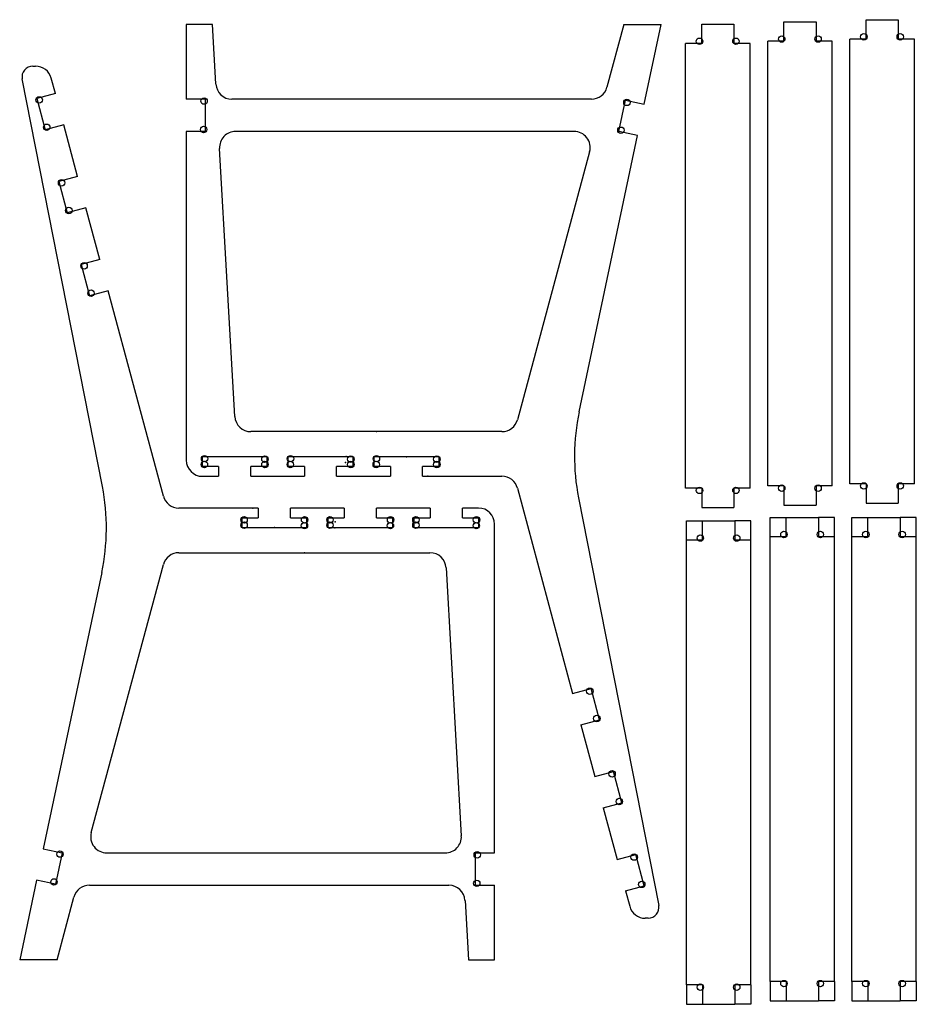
# Model space of a CAD drawing. Header units: millimetres. Extents: x -217 to 618, y -462 to 455.
import ezdxf

# ---------------------------------------------------------------- set-up
doc = ezdxf.new("R2010")
doc.units = ezdxf.units.MM
doc.header["$PDSIZE"] = -1

msp = doc.modelspace()

# ---------------------------------------------------------------- linework, layer by layer
at = {"color": 7, "linetype": 'Continuous'}
for p, q in [((-37.63, 450.12), (-62.03, 450.12)), ((-62.03, 450.12), (-62.03, 380.61)), ((-34.48, 394.76), (-37.63, 450.12)), ((345.34, 450.12), (329.62, 391.71)), ((345.34, 450.12), (380.1, 450.12)), ((364.4, 376.02), (380.1, 450.12)), ((417.83, 450.49), (447.83, 450.49)), ((417.83, 432.49), (417.83, 450.49)), ((447.83, 450.49), (447.83, 432.49)), ((494.32, 452.56), (524.32, 452.56)), ((494.32, 434.56), (494.32, 452.56)), ((524.32, 452.56), (524.32, 434.56)), ((570.8, 454.63), (600.8, 454.63)), ((570.8, 436.63), (570.8, 454.63)), ((600.8, 454.63), (600.8, 436.63)), ((402.83, 18.49), (402.83, 432.49)), ((417.83, 432.49), (402.83, 432.49)), ((462.83, 432.49), (447.83, 432.49)), ((462.83, 18.49), (462.83, 432.49)), ((479.32, 20.56), (479.32, 434.56)), ((494.32, 434.56), (479.32, 434.56)), ((539.32, 434.56), (524.32, 434.56)), ((539.32, 20.56), (539.32, 434.56)), ((555.8, 22.63), (555.8, 436.63)), ((570.8, 436.63), (555.8, 436.63)), ((615.8, 436.63), (600.8, 436.63)), ((615.8, 22.63), (615.8, 436.63)), ((-204.97, 411.39), (-202.3, 411.39)), ((-140.16, 19.95), (-214.78, 399.46)), ((-183.92, 385.79), (-187.81, 400.28)), ((-183.92, 385.79), (-201.31, 381.13)), ((-201.31, 381.13), (-193.53, 352.15)), ((-44.03, 380.61), (-62.03, 380.61)), ((-44.03, 350.61), (-44.03, 380.61)), ((315.14, 380.61), (-19.5, 380.61)), ((340.57, 350.4), (346.79, 379.75)), ((346.79, 379.75), (364.4, 376.02)), ((-176.15, 356.82), (-193.53, 352.15)), ((-163.19, 308.52), (-176.15, 356.82)), ((-44.03, 350.61), (-62.03, 350.61)), ((-62.03, 350.61), (-62.03, 44.51)), ((299, 350.61), (-16.08, 350.61)), ((358.18, 346.67), (340.57, 350.4)), ((303.72, 89.6), (358.18, 346.67)), ((-16.85, 85.26), (-31.06, 334.76)), ((313.48, 331.71), (246.36, 82.21)), ((-163.19, 308.52), (-180.57, 303.86)), ((-180.57, 303.86), (-172.8, 274.88)), ((-155.41, 279.55), (-172.8, 274.88)), ((-142.46, 231.26), (-155.41, 279.55)), ((-142.46, 231.26), (-159.84, 226.59)), ((-159.84, 226.59), (-152.07, 197.62)), ((-134.68, 202.28), (-152.07, 197.62)), ((-83.38, 11.11), (-134.68, 202.28)), ((231.87, 71.11), (-1.87, 71.11)), ((12.97, 47.51), (-47.03, 47.51)), ((-47.03, 38.51), (-47.03, 47.51)), ((12.97, 47.51), (12.97, 38.51)), ((92.97, 47.51), (32.97, 47.51)), ((32.97, 38.51), (32.97, 47.51)), ((92.97, 47.51), (92.97, 38.51)), ((172.97, 47.51), (112.97, 47.51)), ((112.97, 38.51), (112.97, 47.51)), ((172.97, 47.51), (172.97, 38.51)), ((-32.03, 38.51), (-47.03, 38.51)), ((-32.03, 38.51), (-32.03, 29.51)), ((-2.03, 29.51), (-2.03, 38.51)), ((12.97, 38.51), (-2.03, 38.51)), ((47.97, 38.51), (32.97, 38.51)), ((47.97, 38.51), (47.97, 29.51)), ((77.97, 29.51), (77.97, 38.51)), ((92.97, 38.51), (77.97, 38.51)), ((127.97, 38.51), (112.97, 38.51)), ((127.97, 38.51), (127.97, 29.51)), ((157.97, 29.51), (157.97, 38.51)), ((172.97, 38.51), (157.97, 38.51)), ((-47.03, 29.51), (-32.03, 29.51)), ((-2.03, 29.51), (47.97, 29.51)), ((77.97, 29.51), (127.97, 29.51)), ((157.97, 29.51), (231.87, 29.51)), ((246.35, 18.4), (297.65, -172.77)), ((417.83, 18.49), (402.83, 18.49)), ((417.83, 18.49), (417.83, 0.49)), ((447.83, 18.49), (447.83, 0.49)), ((462.83, 18.49), (447.83, 18.49)), ((494.32, 20.56), (479.32, 20.56)), ((494.32, 20.56), (494.32, 2.56)), ((524.32, 20.56), (524.32, 2.56)), ((539.32, 20.56), (524.32, 20.56)), ((570.8, 22.63), (555.8, 22.63)), ((570.8, 22.63), (570.8, 4.63)), ((600.8, 22.63), (600.8, 4.63)), ((615.8, 22.63), (600.8, 22.63)), ((303.14, 9.56), (377.75, -369.95)), ((5, 0), (-68.9, 0)), ((5, 0), (5, -9)), ((35, -9), (35, 0)), ((85, 0), (35, 0)), ((85, 0), (85, -9)), ((165, 0), (115, 0)), ((115, -9), (115, 0)), ((165, 0), (165, -9)), ((210, 0), (195, 0)), ((195, -9), (195, 0)), ((417.83, 0.49), (447.83, 0.49)), ((494.32, 2.56), (524.32, 2.56)), ((570.8, 4.63), (600.8, 4.63)), ((-10, -18), (-10, -9)), ((-10, -9), (5, -9)), ((35, -9), (50, -9)), ((50, -9), (50, -18)), ((70, -9), (85, -9)), ((70, -18), (70, -9)), ((115, -9), (130, -9)), ((130, -9), (130, -18)), ((150, -9), (165, -9)), ((150, -18), (150, -9)), ((195, -9), (210, -9)), ((210, -9), (210, -18)), ((481.41, -26.67), (481.41, -8.67)), ((481.41, -8.67), (496.41, -8.67)), ((496.41, -8.67), (526.41, -8.67)), ((496.41, -26.67), (496.41, -8.67)), ((526.41, -8.67), (526.41, -26.67)), ((541.41, -8.67), (526.41, -8.67)), ((541.41, -26.67), (541.41, -8.67)), ((557.6, -26.67), (557.6, -8.67)), ((557.6, -8.67), (572.6, -8.67)), ((572.6, -8.67), (602.6, -8.67)), ((572.6, -26.67), (572.6, -8.67)), ((602.6, -8.67), (602.6, -26.67)), ((617.6, -8.67), (602.6, -8.67)), ((617.6, -26.67), (617.6, -8.67)), ((-10, -18), (50, -18)), ((70, -18), (130, -18)), ((150, -18), (210, -18)), ((225, -321.1), (225, -15)), ((403.54, -30.02), (403.54, -12.02)), ((403.54, -12.02), (418.54, -12.02)), ((418.54, -12.02), (448.54, -12.02)), ((418.54, -30.02), (418.54, -12.02)), ((448.54, -12.02), (448.54, -30.02)), ((463.54, -12.02), (448.54, -12.02)), ((463.54, -30.02), (463.54, -12.02)), ((481.41, -440.67), (481.41, -26.67)), ((496.41, -26.67), (481.41, -26.67)), ((541.41, -26.67), (526.41, -26.67)), ((541.41, -440.67), (541.41, -26.67)), ((557.6, -440.67), (557.6, -26.67)), ((572.6, -26.67), (557.6, -26.67)), ((617.6, -26.67), (602.6, -26.67)), ((617.6, -440.67), (617.6, -26.67)), ((403.54, -444.02), (403.54, -30.02)), ((418.54, -30.02), (403.54, -30.02)), ((463.54, -30.02), (448.54, -30.02)), ((463.54, -444.02), (463.54, -30.02)), ((-68.9, -41.6), (164.84, -41.6)), ((-150.51, -302.2), (-83.39, -52.7)), ((-140.75, -60.08), (-195.21, -317.16)), ((179.82, -55.74), (194.03, -305.24)), ((297.65, -172.77), (315.04, -168.11)), ((322.81, -197.08), (315.04, -168.11)), ((305.43, -201.74), (322.81, -197.08)), ((305.43, -201.74), (318.38, -250.04)), ((318.38, -250.04), (335.77, -245.37)), ((343.54, -274.35), (335.77, -245.37)), ((326.16, -279.01), (343.54, -274.35)), ((326.16, -279.01), (339.12, -327.3)), ((-195.21, -317.16), (-177.6, -320.89)), ((-177.6, -320.89), (-183.82, -350.24)), ((-136.03, -321.1), (179.05, -321.1)), ((207, -321.1), (225, -321.1)), ((207, -321.1), (207, -351.1)), ((339.12, -327.3), (356.5, -322.64)), ((364.28, -351.61), (356.5, -322.64)), ((-201.43, -346.51), (-217.12, -420.61)), ((-183.82, -350.24), (-201.43, -346.51)), ((-152.17, -351.1), (182.47, -351.1)), ((207, -351.1), (225, -351.1)), ((225, -420.61), (225, -351.1)), ((346.89, -356.28), (364.28, -351.61)), ((346.89, -356.28), (350.78, -370.77)), ((-182.37, -420.61), (-166.65, -362.2)), ((197.45, -365.24), (200.6, -420.61)), ((367.94, -381.88), (365.27, -381.88)), ((-182.37, -420.61), (-217.12, -420.61)), ((200.6, -420.61), (225, -420.61)), ((418.54, -444.02), (403.54, -444.02)), ((403.54, -444.02), (403.54, -462.02)), ((418.54, -444.02), (418.54, -462.02)), ((448.54, -444.02), (448.54, -462.02)), ((463.54, -444.02), (448.54, -444.02)), ((463.54, -444.02), (463.54, -462.02)), ((496.41, -440.67), (481.41, -440.67)), ((481.41, -440.67), (481.41, -458.67)), ((496.41, -440.67), (496.41, -458.67)), ((526.41, -440.67), (526.41, -458.67)), ((541.41, -440.67), (526.41, -440.67)), ((541.41, -440.67), (541.41, -458.67)), ((572.6, -440.67), (557.6, -440.67)), ((557.6, -440.67), (557.6, -458.67)), ((572.6, -440.67), (572.6, -458.67)), ((602.6, -440.67), (602.6, -458.67)), ((617.6, -440.67), (602.6, -440.67)), ((617.6, -440.67), (617.6, -458.67)), ((403.54, -462.02), (418.54, -462.02)), ((418.54, -462.02), (448.54, -462.02)), ((463.54, -462.02), (448.54, -462.02)), ((481.41, -458.67), (496.41, -458.67)), ((496.41, -458.67), (526.41, -458.67)), ((541.41, -458.67), (526.41, -458.67)), ((557.6, -458.67), (572.6, -458.67)), ((572.6, -458.67), (602.6, -458.67)), ((617.6, -458.67), (602.6, -458.67))]:
    msp.add_line(p, q, dxfattribs=at)
for centre in [(568.77, 438.68), (602.66, 438.68), (415.81, 434.54), (449.69, 434.54), (492.29, 436.61), (526.18, 436.61), (-199.02, 379.91), (-45.44, 378.88), (348.18, 377.61), (-191.98, 354.47), (-45.86, 352.35), (342.58, 351.71), (-178.14, 302.71), (-171.39, 277), (-157.18, 225.49), (-150.73, 200.07), (-45, 45.94), (11.21, 45.47), (35, 45.94), (91.21, 45.47), (115, 45.94), (171.21, 45.47), (-45.18, 40.52), (11.21, 40.52), (34.82, 40.52), (91.21, 40.52), (114.82, 40.52), (171.21, 40.52), (415.81, 16.44), (449.69, 16.44), (492.29, 18.51), (526.18, 18.51), (568.77, 20.58), (602.66, 20.58), (-8.24, -11.01), (48.15, -11.01), (71.76, -11.01), (128.15, -11.01), (151.76, -11.01), (208.15, -11.01), (-8.24, -15.96), (47.97, -16.43), (71.76, -15.96), (127.97, -16.43), (151.76, -15.96), (207.97, -16.43), (416.51, -27.97), (450.4, -27.97), (494.38, -24.62), (528.27, -24.62), (570.58, -24.62), (604.46, -24.62), (313.7, -170.55), (320.15, -195.98), (334.36, -247.49), (341.11, -273.2), (-179.61, -322.19), (208.83, -322.84), (354.95, -324.96), (-185.21, -348.1), (208.41, -349.37), (361.99, -350.4), (494.38, -442.72), (528.27, -442.72), (570.58, -442.72), (604.46, -442.72), (416.51, -446.07), (450.4, -446.07)]:
    msp.add_circle(centre, 3, dxfattribs=at)
for centre, radius, start, end in [((-204.97, 401.39), 10, 90, 191.12283), ((-202.3, 396.39), 15, 15.02026, 90), ((-19.5, 395.61), 15, 183.25947, 270), ((315.14, 395.61), 15, 270, 344.94237), ((-16.08, 335.61), 15, 90, 183.25947), ((299, 335.61), 15, 344.94237, 90), ((-1.87, 86.11), 15, 183.25947, 270), ((499.38, 48.15), 200, 168.03917, 191.12283), ((231.87, 86.11), 15, 270, 344.94237), ((-47.03, 44.51), 15, 180, 270), ((231.87, 14.51), 15, 15.02026, 90), ((-336.41, -18.63), 200, 348.03917, 11.12283), ((-68.9, 15), 15, 195.02026, 270), ((210, -15), 15, 0, 90), ((-68.9, -56.6), 15, 90, 164.94237), ((164.84, -56.6), 15, 3.25947, 90), ((-136.03, -306.1), 15, 164.94237, 270), ((179.05, -306.1), 15, 270, 3.25947), ((-152.17, -366.1), 15, 90, 164.94237), ((182.47, -366.1), 15, 3.25947, 90), ((365.27, -366.88), 15, 195.02026, 270), ((367.94, -371.88), 10, 270, 11.12283)]:
    msp.add_arc(centre, radius, start, end, dxfattribs=at)
for p in [(115, 71.11), (86.77, 47.98), (142.97, 47.51), (86.3, 42.5), (162.97, 29.51), (0, 0), (20, -18), (76.67, -12.99), (76.2, -18.47), (47.97, -41.6)]:
    msp.add_point(p, dxfattribs=at)

doc.saveas('drawing.dxf')
